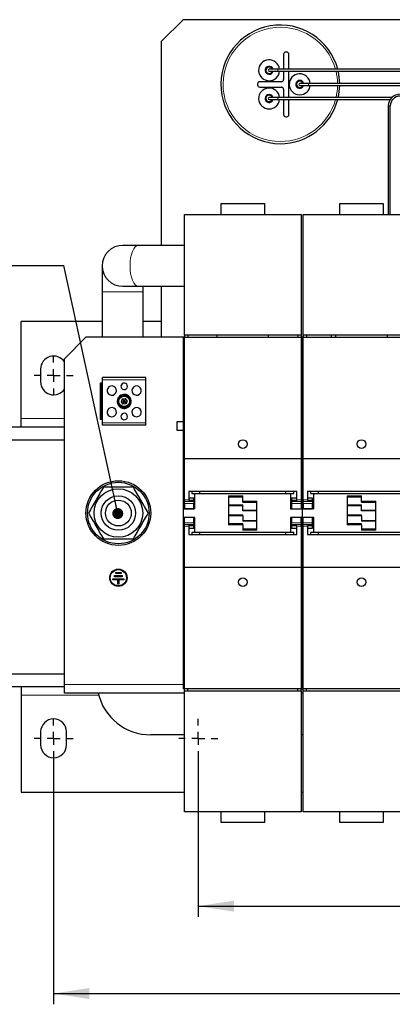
# Model space of a CAD drawing. Header units: millimetres. Extents: x 5 to 418, y 2 to 292.
# Tile 3 of 30: x 55 to 90, y 59 to 150. Entities that reach past the tile are written whole.
import ezdxf

# ---------------------------------------------------------------- set-up
doc = ezdxf.new("R2010")
doc.units = ezdxf.units.MM
doc.layers.add('SLD-0', color=7, linetype='Continuous')
doc.styles.add('SLDTEXTSTYLE0', font='TXT', dxfattribs={"width": 0.605})
doc.dimstyles.new('SLDDIMSTYLE0', dxfattribs={"dimtxt": 3.5, "dimasz": 3.302, "dimexe": 0, "dimexo": 0.0625, "dimgap": 0.875, "dimtad": 1, "dimlfac": 5, "dimrnd": 1e-09, "dimzin": 12, "dimdsep": 46, "dimtxsty": 'SLDTEXTSTYLE0', "dimsah": 1, "dimcen": 0.09, "dimadec": 0, "dimazin": 3, "dimtfac": 1, "dimtofl": 0, "dimtmove": 0, "dimatfit": 3, "dimfxl": 1, "dimfrac": 2, "dimtolj": 1, "dimtzin": 12, "dimarcsym": 0})
doc.dimstyles.new('SLDDIMSTYLE4', dxfattribs={"dimtxt": 0.18, "dimasz": 1.016, "dimexe": 0, "dimexo": 0.0625, "dimgap": 0, "dimtad": 0, "dimtih": 1, "dimtoh": 1, "dimdec": 0, "dimrnd": 1e-09, "dimzin": 0, "dimdsep": 46, "dimtxsty": 'Standard', "dimblk1": 'DOT', "dimblk2": 'DOT', "dimsah": 1, "dimcen": 0.09, "dimadec": 0, "dimazin": 0, "dimtfac": 1.016, "dimtdec": 0, "dimtofl": 0, "dimtmove": 0, "dimatfit": 3, "dimldrblk": 'DOT', "dimfxl": 1, "dimfrac": 2, "dimtolj": 1, "dimtzin": 0, "dimarcsym": 0})

# ---------------------------------------------------------------- blocks, each defined once
blk = doc.blocks.new('_D_8')
at = {"layer": 'SLD-0', "color": 7}
for p, q in [((71.856, 82.02), (71.856, 67.257)), ((135.056, 82.02), (135.056, 67.257)), ((71.856, 68.257), (135.056, 68.257))]:
    blk.add_line(p, q, dxfattribs=at)
for points in [[(71.856, 68.257), (75.158, 67.749), (75.158, 68.765)], [(135.056, 68.257), (131.754, 68.765), (131.754, 67.749)]]:
    blk.add_solid(points, dxfattribs=at)
at = {"layer": 'SLD-0', "color": 7, "insert": (99.446, 72.769), "char_height": 3.5, "attachment_point": 1, "style": 'SLDTEXTSTYLE0'}
blk.add_mtext('316', dxfattribs=at)
blk = doc.blocks.new('_D_9')
at = {"layer": 'SLD-0', "color": 7}
for p, q in [((58.456, 82.02), (58.456, 59.155)), ((148.456, 82.02), (148.456, 59.155)), ((58.456, 60.155), (148.456, 60.155))]:
    blk.add_line(p, q, dxfattribs=at)
for points in [[(58.456, 60.155), (61.758, 59.647), (61.758, 60.663)], [(148.456, 60.155), (145.154, 60.663), (145.154, 59.647)]]:
    blk.add_solid(points, dxfattribs=at)
at = {"layer": 'SLD-0', "color": 7, "insert": (99.446, 64.666), "char_height": 3.5, "attachment_point": 1, "style": 'SLDTEXTSTYLE0'}
blk.add_mtext('450', dxfattribs=at)
blk = doc.blocks.new('SW_NOTE_0_2')
at = {"layer": 'SLD-0', "color": 0}
blk.add_line((-30.44, 0), (0, 0), dxfattribs=at)
at = {"layer": 'SLD-0', "color": 0, "attachment_point": 1, "style": 'SLDTEXTSTYLE0'}
for s, insert, char_height in [('M16 Erdung', (-30.881, 9.752), 3.5), ('protective earth', (-29.69, 4.087), 3.175)]:
    blk.add_mtext(s, dxfattribs=dict(at, insert=insert, char_height=char_height))
blk = doc.blocks.new('_Dot')
at = {"color": 0, "linetype": 'ByBlock', "lineweight": -2}
blk.add_line((-0.5, 0), (-1, 0), dxfattribs=at)
at = {"color": 0, "linetype": 'ByBlock', "const_width": 0.5}
blk.add_lwpolyline([(-0.25, 0, 1), (0.25, 0, 1)], format="xyb", close=True, dxfattribs=at)
blk = doc.blocks.new('SW_CENTERMARKSYMBOL_0')
at = {"layer": 'SLD-0', "color": 0}
for p, q in [((0, 1.2), (0, 1.8)), ((-1.2, 0), (-1.8, 0)), ((0, 0), (-0.6, 0)), ((0, 0), (0, 0.6)), ((0, 0), (0, -0.6)), ((0, 0), (0.6, 0)), ((1.2, 0), (1.8, 0)), ((0, -1.2), (0, -1.8))]:
    blk.add_line(p, q, dxfattribs=at)
blk = doc.blocks.new('SW_CENTERMARKSYMBOL_1')
at = {"layer": 'SLD-0', "color": 0}
for p, q in [((0, 1.2), (0, 1.8)), ((-1.2, 0), (-1.8, 0)), ((0, 0), (-0.6, 0)), ((0, 0), (0, 0.6)), ((0, 0), (0, -0.6)), ((0, 0), (0.6, 0)), ((1.2, 0), (1.8, 0)), ((0, -1.2), (0, -1.8))]:
    blk.add_line(p, q, dxfattribs=at)
blk = doc.blocks.new('SW_CENTERMARKSYMBOL_2')
at = {"layer": 'SLD-0', "color": 0}
for p, q in [((0, 1.2), (0, 1.8)), ((-1.2, 0), (-1.8, 0)), ((0, 0), (-0.6, 0)), ((0, 0), (0, 0.6)), ((0, 0), (0, -0.6)), ((0, 0), (0.6, 0)), ((1.2, 0), (1.8, 0)), ((0, -1.2), (0, -1.8))]:
    blk.add_line(p, q, dxfattribs=at)

msp = doc.modelspace()

# ---------------------------------------------------------------- linework, layer by layer
at = {"color": 7, "linetype": 'Continuous', "lineweight": 25}
for p, q in [((70.4563, 150.4804), (68.4563, 148.4804)), ((136.4563, 150.4804), (70.4563, 150.4804)), ((68.4563, 129.5504), (68.4563, 148.4804)), ((79.7563, 147.2804), (79.7563, 145.8774)), ((80.0563, 147.4804), (79.9563, 147.4804)), ((80.2563, 145.8774), (80.2563, 147.2804)), ((79.2223, 145.8774), (78.4223, 145.8774)), ((78.4223, 145.6974), (79.2223, 145.6974)), ((101.4593, 145.8774), (79.2223, 145.8774)), ((79.2223, 145.6974), (101.4593, 145.6974)), ((79.7563, 145.6974), (79.7563, 144.9304)), ((80.2563, 143.2634), (80.2563, 145.6974)), ((77.3563, 144.5304), (77.3563, 144.4304)), ((79.5563, 144.7304), (77.5563, 144.7304)), ((82.0563, 144.5704), (81.2563, 144.5704)), ((81.2563, 144.3904), (82.0563, 144.3904)), ((104.2933, 144.5704), (82.0563, 144.5704)), ((82.0563, 144.3904), (104.2933, 144.3904)), ((77.5563, 144.2304), (79.5563, 144.2304)), ((79.7563, 144.0304), (79.7563, 143.2634)), ((79.2223, 143.2634), (78.4223, 143.2634)), ((78.4223, 143.0834), (79.2223, 143.0834)), ((89.7892, 143.2634), (79.2223, 143.2634)), ((79.2223, 143.0834), (89.6395, 143.0834)), ((79.7563, 143.0834), (79.7563, 141.6804)), ((80.2563, 141.6804), (80.2563, 143.0834)), ((89.4575, 142.4804), (89.4575, 132.4204)), ((89.6375, 132.4204), (89.6375, 142.4804)), ((79.9563, 141.4804), (80.0563, 141.4804)), ((73.9763, 132.4204), (73.9763, 133.4204)), ((73.9763, 133.4204), (77.9763, 133.4204)), ((77.9763, 133.4204), (77.9763, 132.4204)), ((84.9763, 132.4204), (84.9763, 133.4204)), ((84.9763, 133.4204), (88.9763, 133.4204)), ((88.9763, 133.4204), (88.9763, 132.4204)), ((70.5763, 132.4204), (81.3763, 132.4204)), ((70.5763, 121.2204), (70.5763, 132.4204)), ((81.3763, 132.4204), (81.3763, 121.2204)), ((81.5763, 132.4204), (92.3763, 132.4204)), ((81.5763, 121.2204), (81.5763, 132.4204)), ((66.2953, 129.5504), (64.8563, 129.5504)), ((70.5763, 129.5504), (66.2953, 129.5504)), ((62.9563, 127.6504), (62.9563, 125.2504)), ((62.9563, 125.2504), (62.9563, 121.0204)), ((64.8563, 125.7504), (66.2953, 125.7504)), ((66.2953, 125.7504), (70.5763, 125.7504)), ((66.7563, 125.2504), (66.7563, 125.7504)), ((66.7563, 121.0204), (66.7563, 125.2504)), ((68.4563, 121.0204), (68.4563, 125.7504)), ((62.9563, 122.4804), (55.4563, 122.4804)), ((55.4563, 113.4804), (55.4563, 122.4804)), ((68.4563, 122.4804), (66.7563, 122.4804)), ((61.4563, 121.0204), (59.4563, 119.0204)), ((70.4763, 121.0204), (61.4563, 121.0204)), ((70.5763, 121.0204), (70.4763, 121.0204)), ((70.4763, 119.1904), (70.4763, 121.0204)), ((81.3763, 121.2204), (70.5763, 121.2204)), ((70.5763, 121.2204), (70.5763, 121.0204)), ((70.5763, 121.0204), (81.3763, 121.0204)), ((70.5763, 109.7799), (70.5763, 121.0204)), ((70.8763, 121.2204), (70.8763, 121.0204)), ((73.5763, 121.2204), (73.5763, 121.0204)), ((78.3763, 121.0204), (78.3763, 121.2204)), ((81.0763, 121.2204), (81.0763, 121.0204)), ((81.3763, 121.2204), (81.3763, 121.0204)), ((81.3763, 121.0204), (81.3763, 109.7799)), ((81.4763, 121.0204), (81.3763, 121.0204)), ((81.4763, 119.1904), (81.4763, 121.0204)), ((81.5763, 121.0204), (81.4763, 121.0204)), ((92.3763, 121.2204), (81.5763, 121.2204)), ((81.5763, 121.2204), (81.5763, 121.0204)), ((81.5763, 121.0204), (92.3763, 121.0204)), ((81.5763, 109.7799), (81.5763, 121.0204)), ((81.8763, 121.2204), (81.8763, 121.0204)), ((84.1563, 121.2204), (84.1563, 121.0204)), ((84.5763, 121.2204), (84.5763, 121.0204)), ((89.3763, 121.0204), (89.3763, 121.2204)), ((59.4563, 88.8204), (59.4563, 119.0204)), ((70.4763, 107.0225), (70.4763, 119.1904)), ((70.5763, 119.1904), (70.4763, 119.1904)), ((81.3763, 119.1904), (81.4763, 119.1904)), ((81.4763, 107.0225), (81.4763, 119.1904)), ((81.5763, 119.1904), (81.4763, 119.1904)), ((57.2563, 118.0804), (57.2563, 116.8804)), ((67.0042, 117.2779), (62.9842, 117.2779)), ((62.9842, 117.0779), (62.9842, 117.2779)), ((62.9842, 113.0779), (62.9842, 117.0779)), ((67.0042, 117.0779), (67.0042, 117.2779)), ((67.0042, 113.0779), (67.0042, 117.0779)), ((62.7742, 116.7629), (62.7742, 113.3929)), ((62.8942, 116.7629), (62.7742, 116.7629)), ((62.8942, 116.7629), (62.8942, 113.3929)), ((62.9842, 116.7629), (62.8942, 116.7629)), ((64.8186, 115.307), (64.708, 115.0404)), ((64.708, 115.0404), (64.9942, 115.0779)), ((64.8186, 115.307), (65.1048, 115.3446)), ((64.8186, 115.307), (64.9942, 115.0779)), ((64.9942, 115.0779), (64.8836, 114.8113)), ((65.1048, 115.3446), (64.9942, 115.0779)), ((64.9942, 115.0779), (65.2804, 115.1155)), ((64.9942, 115.0779), (65.1699, 114.8489)), ((65.2804, 115.1155), (65.1048, 115.3446)), ((65.2804, 115.1155), (65.1699, 114.8489)), ((64.708, 115.0404), (64.8836, 114.8113)), ((65.1699, 114.8489), (64.8836, 114.8113)), ((55.4563, 112.6804), (55.4563, 113.4804)), ((62.8942, 113.3929), (62.7742, 113.3929)), ((62.9842, 113.3929), (62.8942, 113.3929)), ((59.4563, 112.6804), (53.9563, 112.6804)), ((62.9842, 112.8779), (62.9842, 113.0779)), ((67.0042, 112.8779), (62.9842, 112.8779)), ((67.0042, 112.8779), (67.0042, 113.0779)), ((70.4763, 113.1784), (69.8663, 113.1784)), ((69.8663, 113.1784), (69.8663, 112.4224)), ((69.8663, 112.4224), (70.4763, 112.4224)), ((59.4563, 111.4804), (53.9563, 111.4804)), ((70.5763, 109.7799), (81.3763, 109.7799)), ((70.5763, 105.9335), (70.5763, 109.7799)), ((81.3763, 109.7799), (81.3763, 105.9335)), ((81.5763, 109.7799), (92.3763, 109.7799)), ((81.5763, 105.9335), (81.5763, 109.7799)), ((70.5763, 107.0225), (70.4763, 107.0225)), ((70.4763, 105.9739), (70.4763, 107.0225)), ((81.4763, 107.0225), (81.3763, 107.0225)), ((81.4763, 105.9739), (81.4763, 107.0225)), ((81.5763, 107.0225), (81.4763, 107.0225)), ((70.4763, 105.1204), (70.4763, 105.9739)), ((80.9763, 106.7209), (70.9763, 106.7209)), ((70.9763, 106.7209), (70.9763, 105.9335)), ((71.4463, 106.1154), (70.9763, 106.1154)), ((71.2463, 106.7209), (71.2463, 106.5204)), ((71.2463, 106.5204), (71.5463, 106.5204)), ((71.4463, 105.8999), (71.4463, 106.1154)), ((71.5463, 105.1204), (71.5463, 106.5204)), ((71.5463, 106.5204), (80.4063, 106.5204)), ((71.9763, 106.7209), (71.9763, 106.5204)), ((74.6563, 106.3204), (74.6563, 103.6204)), ((74.6563, 106.2204), (75.9763, 106.2204)), ((75.9763, 105.8204), (75.9763, 106.3204)), ((79.9763, 106.5204), (79.9763, 106.7209)), ((80.4063, 106.5204), (80.4063, 105.1204)), ((80.4063, 106.5204), (80.7063, 106.5204)), ((80.9763, 106.1154), (80.5063, 106.1154)), ((80.5063, 106.1154), (80.5063, 105.8999)), ((80.7063, 106.5204), (80.7063, 106.7209)), ((80.9763, 105.9335), (80.9763, 106.7209)), ((81.4763, 105.1204), (81.4763, 105.9739)), ((91.9763, 106.7209), (81.9763, 106.7209)), ((81.9763, 106.7209), (81.9763, 105.9335)), ((82.4463, 106.1154), (81.9763, 106.1154)), ((82.2463, 106.7209), (82.2463, 106.5204)), ((82.2463, 106.5204), (82.5463, 106.5204)), ((82.4463, 105.8999), (82.4463, 106.1154)), ((82.5463, 105.1204), (82.5463, 106.5204)), ((82.5463, 106.5204), (91.4063, 106.5204)), ((82.9763, 106.7209), (82.9763, 106.5204)), ((85.6563, 106.3204), (85.6563, 103.6204)), ((85.6563, 106.2204), (86.9763, 106.2204)), ((86.9763, 105.8204), (86.9763, 106.3204)), ((71.5463, 105.1204), (70.4763, 105.1204)), ((70.4763, 104.3204), (70.4763, 105.1204)), ((70.5763, 105.9335), (70.5763, 105.7921)), ((70.5763, 105.6204), (70.5763, 105.7921)), ((70.5763, 105.6204), (70.5763, 105.1254)), ((70.5763, 105.1254), (71.4463, 105.1254)), ((70.9763, 105.9335), (70.9763, 105.8827)), ((70.9763, 105.8999), (71.4463, 105.8999)), ((70.9763, 105.8827), (71.4463, 105.8827)), ((71.4463, 105.8827), (71.4463, 105.8999)), ((71.4463, 105.8827), (71.4463, 105.7921)), ((71.4463, 105.7921), (71.4463, 105.6204)), ((71.4463, 105.1254), (71.4463, 105.6204)), ((74.6563, 105.4104), (75.9763, 105.4104)), ((75.9763, 105.7204), (75.9763, 105.8204)), ((75.9763, 105.7204), (77.2963, 105.7204)), ((75.9763, 104.9768), (75.9763, 105.4768)), ((77.2963, 103.1204), (77.2963, 105.8204)), ((80.4063, 105.1204), (81.4763, 105.1204)), ((80.5063, 105.8999), (80.5063, 105.8827)), ((80.5063, 105.8999), (80.9763, 105.8999)), ((80.5063, 105.8827), (80.5063, 105.7921)), ((80.5063, 105.8827), (80.9763, 105.8827)), ((80.5063, 105.7921), (80.5063, 105.6204)), ((80.5063, 105.6204), (80.5063, 105.1254)), ((80.5063, 105.1254), (81.3763, 105.1254)), ((80.9763, 105.9335), (80.9763, 105.8827)), ((81.3763, 105.9335), (81.3763, 105.7921)), ((81.3763, 105.7921), (81.3763, 105.6204)), ((81.3763, 105.6204), (81.3763, 105.1254)), ((81.4763, 105.1204), (81.4763, 104.3204)), ((82.5463, 105.1204), (81.4763, 105.1204)), ((81.5763, 105.9335), (81.5763, 105.7921)), ((81.5763, 105.6204), (81.5763, 105.7921)), ((81.5763, 105.6204), (81.5763, 105.1254)), ((81.5763, 105.1254), (82.4463, 105.1254)), ((81.9763, 105.9335), (81.9763, 105.8827)), ((81.9763, 105.8999), (82.4463, 105.8999)), ((81.9763, 105.8827), (82.4463, 105.8827)), ((82.4463, 105.8827), (82.4463, 105.8999)), ((82.4463, 105.8827), (82.4463, 105.7921)), ((82.4463, 105.7921), (82.4463, 105.6204)), ((82.4463, 105.1254), (82.4463, 105.6204)), ((85.6563, 105.4104), (86.9763, 105.4104)), ((86.9763, 105.7204), (86.9763, 105.8204)), ((86.9763, 105.7204), (88.2963, 105.7204)), ((86.9763, 104.9768), (86.9763, 105.4768)), ((88.2963, 103.1204), (88.2963, 105.8204)), ((71.5463, 104.3204), (70.4763, 104.3204)), ((70.4763, 103.4668), (70.4763, 104.3204)), ((71.4463, 104.3154), (70.5763, 104.3154)), ((70.5763, 103.8204), (70.5763, 104.3154)), ((71.4463, 103.8204), (71.4463, 104.3154)), ((71.5463, 102.9204), (71.5463, 104.3204)), ((75.9763, 104.5304), (74.6563, 104.5304)), ((75.9763, 104.9578), (75.9763, 104.9768)), ((75.9763, 104.9104), (75.9763, 104.9578)), ((77.2963, 104.9104), (75.9763, 104.9104)), ((75.9763, 104.483), (75.9763, 104.5304)), ((75.9763, 104.4639), (75.9763, 104.483)), ((75.9763, 104.4639), (75.9763, 103.9639)), ((81.4763, 104.3204), (80.4063, 104.3204)), ((80.4063, 104.3204), (80.4063, 102.9204)), ((81.3763, 104.3154), (80.5063, 104.3154)), ((80.5063, 104.3154), (80.5063, 103.8204)), ((81.3763, 103.8204), (81.3763, 104.3154)), ((81.4763, 103.4668), (81.4763, 104.3204)), ((82.5463, 104.3204), (81.4763, 104.3204)), ((82.4463, 104.3154), (81.5763, 104.3154)), ((81.5763, 103.8204), (81.5763, 104.3154)), ((82.4463, 103.8204), (82.4463, 104.3154)), ((82.5463, 102.9204), (82.5463, 104.3204)), ((86.9763, 104.5304), (85.6563, 104.5304)), ((86.9763, 104.9578), (86.9763, 104.9768)), ((86.9763, 104.9104), (86.9763, 104.9578)), ((88.2963, 104.9104), (86.9763, 104.9104)), ((86.9763, 104.483), (86.9763, 104.5304)), ((86.9763, 104.4639), (86.9763, 104.483)), ((86.9763, 104.4639), (86.9763, 103.9639)), ((70.4763, 102.4183), (70.4763, 103.4668)), ((70.5763, 103.6486), (70.5763, 103.8204)), ((70.5763, 103.5072), (70.5763, 103.6486)), ((70.5763, 99.6608), (70.5763, 103.5072)), ((71.4463, 103.558), (70.9763, 103.558)), ((70.9763, 103.5072), (70.9763, 103.558)), ((71.4463, 103.5408), (70.9763, 103.5408)), ((70.9763, 103.5072), (70.9763, 102.7198)), ((70.9763, 103.3254), (71.4463, 103.3254)), ((71.4463, 103.6486), (71.4463, 103.8204)), ((71.4463, 103.558), (71.4463, 103.6486)), ((71.4463, 103.5408), (71.4463, 103.558)), ((71.4463, 103.3254), (71.4463, 103.5408)), ((75.9763, 103.7204), (74.6563, 103.7204)), ((75.9763, 104.0304), (77.2963, 104.0304)), ((75.9763, 103.6204), (75.9763, 103.7204)), ((75.9763, 103.6204), (75.9763, 103.1204)), ((77.2963, 103.2204), (75.9763, 103.2204)), ((80.5063, 103.6486), (80.5063, 103.8204)), ((80.5063, 103.558), (80.5063, 103.6486)), ((80.9763, 103.558), (80.5063, 103.558)), ((80.5063, 103.558), (80.5063, 103.5408)), ((80.9763, 103.5408), (80.5063, 103.5408)), ((80.5063, 103.5408), (80.5063, 103.3254)), ((80.5063, 103.3254), (80.9763, 103.3254)), ((80.9763, 103.5072), (80.9763, 103.558)), ((80.9763, 102.7198), (80.9763, 103.5072)), ((81.3763, 103.8204), (81.3763, 103.6486)), ((81.3763, 103.5072), (81.3763, 103.6486)), ((81.3763, 103.5072), (81.3763, 99.6608)), ((81.4763, 102.4183), (81.4763, 103.4668)), ((81.5763, 103.6486), (81.5763, 103.8204)), ((81.5763, 103.5072), (81.5763, 103.6486)), ((81.5763, 99.6608), (81.5763, 103.5072)), ((82.4463, 103.558), (81.9763, 103.558)), ((81.9763, 103.5072), (81.9763, 103.558)), ((82.4463, 103.5408), (81.9763, 103.5408)), ((81.9763, 103.5072), (81.9763, 102.7198)), ((81.9763, 103.3254), (82.4463, 103.3254)), ((82.4463, 103.6486), (82.4463, 103.8204)), ((82.4463, 103.558), (82.4463, 103.6486)), ((82.4463, 103.5408), (82.4463, 103.558)), ((82.4463, 103.3254), (82.4463, 103.5408)), ((86.9763, 103.7204), (85.6563, 103.7204)), ((86.9763, 104.0304), (88.2963, 104.0304)), ((86.9763, 103.6204), (86.9763, 103.7204)), ((86.9763, 103.6204), (86.9763, 103.1204)), ((88.2963, 103.2204), (86.9763, 103.2204)), ((70.4763, 90.2504), (70.4763, 102.4183)), ((70.5763, 102.4183), (70.4763, 102.4183)), ((70.9763, 102.7198), (80.9763, 102.7198)), ((71.5463, 102.9204), (71.2463, 102.9204)), ((71.2463, 102.9204), (71.2463, 102.7198)), ((80.4063, 102.9204), (71.5463, 102.9204)), ((71.9763, 102.9204), (71.9763, 102.7198)), ((79.9763, 102.7198), (79.9763, 102.9204)), ((80.7063, 102.9204), (80.4063, 102.9204)), ((80.7063, 102.7198), (80.7063, 102.9204)), ((81.3763, 102.4183), (81.4763, 102.4183)), ((81.4763, 90.2504), (81.4763, 102.4183)), ((81.5763, 102.4183), (81.4763, 102.4183)), ((81.9763, 102.7198), (91.9763, 102.7198)), ((82.5463, 102.9204), (82.2463, 102.9204)), ((82.2463, 102.9204), (82.2463, 102.7198)), ((91.4063, 102.9204), (82.5463, 102.9204)), ((82.9763, 102.9204), (82.9763, 102.7198)), ((81.3763, 99.6608), (70.5763, 99.6608)), ((70.5763, 88.4204), (70.5763, 99.6608)), ((81.3763, 99.6608), (81.3763, 88.4204)), ((92.3763, 99.6608), (81.5763, 99.6608)), ((81.5763, 88.4204), (81.5763, 99.6608)), ((64.1065, 98.819), (64.1067, 98.919)), ((64.8065, 98.8177), (64.1065, 98.819)), ((64.1067, 98.919), (64.8067, 98.9177)), ((64.207, 99.1188), (64.2072, 99.2188)), ((64.707, 99.1179), (64.207, 99.1188)), ((64.2072, 99.2188), (64.7072, 99.2179)), ((64.7072, 99.2179), (64.707, 99.1179)), ((64.8067, 98.9177), (64.8065, 98.8177)), ((63.956, 98.5192), (63.9562, 98.6192)), ((64.406, 98.5184), (63.956, 98.5192)), ((63.9562, 98.6192), (64.9561, 98.6175)), ((64.4053, 98.1184), (64.406, 98.5184)), ((64.5053, 98.1183), (64.4053, 98.1184)), ((64.506, 98.5183), (64.5053, 98.1183)), ((64.956, 98.5175), (64.506, 98.5183)), ((64.9561, 98.6175), (64.956, 98.5175)), ((53.9563, 89.8204), (59.4563, 89.8204)), ((70.5763, 90.2504), (70.4763, 90.2504)), ((70.4763, 88.4204), (70.4763, 90.2504)), ((81.4763, 90.2504), (81.3763, 90.2504)), ((81.4763, 88.4204), (81.4763, 90.2504)), ((81.5763, 90.2504), (81.4763, 90.2504)), ((53.9563, 88.6204), (59.4563, 88.6204)), ((55.4563, 88.6204), (55.4563, 87.8204)), ((59.4563, 88.0204), (59.4563, 88.8204)), ((55.4563, 87.8204), (55.4563, 78.8204)), ((70.5763, 88.0204), (59.4563, 88.0204)), ((70.5763, 88.4204), (70.4763, 88.4204)), ((81.3763, 88.4204), (70.5763, 88.4204)), ((70.5763, 88.2204), (70.5763, 88.4204)), ((70.5763, 88.2204), (81.3763, 88.2204)), ((70.5763, 77.0204), (70.5763, 88.2204)), ((70.8763, 88.2204), (70.8763, 88.4204)), ((81.0763, 88.2204), (81.0763, 88.4204)), ((81.3763, 88.2204), (81.3763, 88.4204)), ((81.3763, 88.4204), (81.4763, 88.4204)), ((81.3763, 88.2204), (81.3763, 77.0204)), ((81.5763, 88.0204), (81.3763, 88.0204)), ((81.5763, 88.4204), (81.4763, 88.4204)), ((92.3763, 88.4204), (81.5763, 88.4204)), ((81.5763, 88.2204), (81.5763, 88.4204)), ((81.5763, 88.2204), (92.3763, 88.2204)), ((81.5763, 77.0204), (81.5763, 88.2204)), ((81.8763, 88.2204), (81.8763, 88.4204)), ((57.2563, 84.4204), (57.2563, 83.2204)), ((59.6563, 83.2204), (59.6563, 84.4204)), ((70.5763, 84.1504), (67.4563, 84.1504)), ((81.5763, 84.1504), (81.3763, 84.1504)), ((55.4563, 78.8204), (70.5763, 78.8204)), ((81.3763, 78.8204), (81.5763, 78.8204)), ((81.3763, 77.0204), (70.5763, 77.0204)), ((73.9763, 76.0204), (73.9763, 77.0204)), ((77.9763, 77.0204), (77.9763, 76.0204)), ((92.3763, 77.0204), (81.5763, 77.0204)), ((84.9763, 76.0204), (84.9763, 77.0204)), ((88.9763, 77.0204), (88.9763, 76.0204)), ((77.9763, 76.0204), (73.9763, 76.0204)), ((88.9763, 76.0204), (84.9763, 76.0204))]:
    msp.add_line(p, q, dxfattribs=at)
at = {"color": 7, "linetype": 'Continuous', "lineweight": 18}
for p, q in [((79.2223, 145.8774), (79.2223, 145.6974)), ((82.0563, 144.5704), (82.0563, 144.3904)), ((79.2223, 143.2634), (79.2223, 143.0834)), ((89.4785, 142.4804), (89.4575, 142.4804)), ((89.6375, 142.4804), (89.4785, 142.4804)), ((62.9563, 125.2504), (66.7563, 125.2504)), ((67.0042, 117.0779), (62.9842, 117.0779)), ((64.7305, 115.5606), (64.7125, 115.5935)), ((65.2579, 114.5953), (65.2759, 114.5624)), ((59.4563, 113.4804), (55.4563, 113.4804)), ((67.0042, 113.0779), (62.9842, 113.0779)), ((70.5763, 105.9739), (70.4763, 105.9739)), ((71.5463, 105.9739), (71.4463, 105.9739)), ((75.9763, 106.3204), (74.6563, 106.3204)), ((80.4063, 105.9739), (80.5063, 105.9739)), ((81.3763, 105.9739), (81.4763, 105.9739)), ((81.5763, 105.9739), (81.4763, 105.9739)), ((82.5463, 105.9739), (82.4463, 105.9739)), ((86.9763, 106.3204), (85.6563, 106.3204)), ((70.9763, 105.9335), (70.5763, 105.9335)), ((71.4463, 105.7921), (70.5763, 105.7921)), ((71.4463, 105.6204), (70.5763, 105.6204)), ((75.9763, 105.4768), (74.6563, 105.4768)), ((74.6563, 105.4578), (75.9763, 105.4578)), ((77.2963, 105.8204), (75.9763, 105.8204)), ((80.5063, 105.7921), (81.3763, 105.7921)), ((81.3763, 105.6204), (80.5063, 105.6204)), ((81.3763, 105.9335), (80.9763, 105.9335)), ((81.9763, 105.9335), (81.5763, 105.9335)), ((82.4463, 105.7921), (81.5763, 105.7921)), ((82.4463, 105.6204), (81.5763, 105.6204)), ((86.9763, 105.4768), (85.6563, 105.4768)), ((85.6563, 105.4578), (86.9763, 105.4578)), ((88.2963, 105.8204), (86.9763, 105.8204)), ((75.9763, 104.483), (74.6563, 104.483)), ((74.6563, 104.4639), (75.9763, 104.4639)), ((77.2963, 104.9768), (75.9763, 104.9768)), ((75.9763, 104.9578), (77.2963, 104.9578)), ((86.9763, 104.483), (85.6563, 104.483)), ((85.6563, 104.4639), (86.9763, 104.4639)), ((88.2963, 104.9768), (86.9763, 104.9768)), ((86.9763, 104.9578), (88.2963, 104.9578)), ((70.5763, 103.4668), (70.4763, 103.4668)), ((70.5763, 103.8204), (71.4463, 103.8204)), ((71.4463, 103.6486), (70.5763, 103.6486)), ((70.5763, 103.5072), (70.9763, 103.5072)), ((71.5463, 103.4668), (71.4463, 103.4668)), ((74.6563, 103.6204), (75.9763, 103.6204)), ((77.2963, 103.983), (75.9763, 103.983)), ((75.9763, 103.9639), (77.2963, 103.9639)), ((80.5063, 103.4668), (80.4063, 103.4668)), ((80.5063, 103.8204), (81.3763, 103.8204)), ((80.5063, 103.6486), (81.3763, 103.6486)), ((80.9763, 103.5072), (81.3763, 103.5072)), ((81.4763, 103.4668), (81.3763, 103.4668)), ((81.5763, 103.4668), (81.4763, 103.4668)), ((81.5763, 103.8204), (82.4463, 103.8204)), ((82.4463, 103.6486), (81.5763, 103.6486)), ((81.5763, 103.5072), (81.9763, 103.5072)), ((82.5463, 103.4668), (82.4463, 103.4668)), ((85.6563, 103.6204), (86.9763, 103.6204)), ((88.2963, 103.983), (86.9763, 103.983)), ((86.9763, 103.9639), (88.2963, 103.9639)), ((75.9763, 103.1204), (77.2963, 103.1204)), ((86.9763, 103.1204), (88.2963, 103.1204)), ((70.4763, 88.8204), (59.4563, 88.8204)), ((55.4563, 87.8204), (62.6365, 87.8204))]:
    msp.add_line(p, q, dxfattribs=at)
at = {"color": 7, "linetype": 'Continuous', "lineweight": 25, "flags": 128}
msp.add_lwpolyline([(64.8563, 129.5504), (64.4857, 129.5139), (64.1292, 129.4057), (63.8007, 129.2302), (63.5128, 128.9939), (63.2765, 128.7059), (63.101, 128.3775), (62.9928, 128.021), (62.9563, 127.6504), (62.9928, 127.2797), (63.101, 126.9233), (63.2765, 126.5948), (63.5128, 126.3069), (63.8007, 126.0706), (64.1292, 125.895), (64.4857, 125.7869), (64.8563, 125.7504), (64.8563, 125.7504)], dxfattribs=at)
at = {"color": 7, "linetype": 'Continuous', "lineweight": 18, "flags": 128}
msp.add_lwpolyline([(66.2953, 129.5504), (66.1469, 129.5139), (66.0042, 129.4057), (65.8726, 129.2302), (65.7574, 128.9939), (65.6627, 128.7059), (65.5924, 128.3775), (65.5491, 128.021), (65.5345, 127.6504), (65.5491, 127.2797), (65.5924, 126.9233), (65.6627, 126.5948), (65.7574, 126.3069), (65.8726, 126.0706), (66.0042, 125.895), (66.1469, 125.7869), (66.2953, 125.7504)], dxfattribs=at)
at = {"color": 7, "linetype": 'Continuous', "lineweight": 25}
for centre, radius in [((64.9942, 115.0779), 0.55), ((64.9942, 115.0779), 0.49), ((75.9763, 111.1214), 0.4), ((86.9763, 111.1214), 0.4), ((64.4563, 104.7204), 3), ((64.4563, 104.7204), 2.85), ((64.4563, 104.7204), 2.25), ((64.4563, 104.7204), 1.6), ((64.4563, 104.7204), 1.2), ((64.4563, 98.7204), 0.8), ((64.4563, 98.7204), 0.75), ((75.9763, 98.3194), 0.4), ((86.9763, 98.3194), 0.4)]:
    msp.add_circle(centre, radius, dxfattribs=at)
for centre, radius, start, end in [((79.4563, 144.4804), 5.5, 14.714339, 270), ((79.9563, 147.2804), 0.2, 90, 180), ((80.0563, 147.2804), 0.2, 0, 90), ((78.4195, 145.7872), 0.97, 5.335103, 270), ((78.4195, 145.7872), 0.37, 14.108564, 270), ((78.4195, 145.7872), 0.3, 17.495885, 270), ((78.4223, 145.7874), 0.09, 90, 270), ((78.4195, 145.7872), 0.97, 270, 354.687582), ((78.4195, 145.7872), 0.37, 270, 345.952483), ((78.4195, 145.7872), 0.3, 270, 342.580671), ((81.2542, 144.4825), 0.97, 5.197413, 270), ((79.4563, 144.4804), 5.5, 0.937609, 12.783797), ((77.5563, 144.5304), 0.2, 90, 180), ((77.5563, 144.4304), 0.2, 180, 270), ((79.5563, 144.9304), 0.2, 270, 0), ((81.2542, 144.4825), 0.37, 90, 345.581652), ((81.2542, 144.4825), 0.3, 90, 342.115446), ((81.2563, 144.4804), 0.09, 90, 270), ((81.2542, 144.4825), 0.37, 13.738235, 90), ((81.2542, 144.4825), 0.3, 17.031651, 90), ((81.2542, 144.4825), 0.97, 270, 354.549866), ((79.4563, 144.4804), 5.5, 347.216203, 359.062391), ((78.4195, 143.1736), 0.97, 5.312418, 270), ((78.4195, 143.1736), 0.37, 90, 345.891436), ((78.4195, 143.1736), 0.3, 90, 342.504115), ((78.4195, 143.1736), 0.37, 14.047517, 90), ((78.4195, 143.1736), 0.3, 17.419329, 90), ((79.5563, 144.0304), 0.2, 0, 90), ((90.5475, 142.4804), 1.09, 90, 180), ((90.5475, 142.4804), 0.91, 90, 180), ((78.4223, 143.1734), 0.09, 90, 270), ((78.4195, 143.1736), 0.97, 270, 354.664897), ((79.4563, 144.4804), 5.5, 270, 345.285661), ((79.9563, 141.6804), 0.2, 180, 270), ((80.0563, 141.6804), 0.2, 270, 0), ((58.4563, 118.0804), 1.2, 33.55731, 180), ((58.4563, 116.8804), 1.2, 180, 326.44269), ((63.8442, 116.0779), 0.43, 61.35211, 241.35211), ((63.8442, 116.0779), 0.43, 241.35211, 61.35211), ((64.9942, 116.4779), 0.3, 61.35211, 241.35211), ((64.9942, 116.4779), 0.3, 241.35211, 61.35211), ((66.1442, 116.0779), 0.43, 61.35211, 241.35211), ((66.1442, 116.0779), 0.43, 241.35211, 61.35211), ((64.9942, 115.0779), 0.65, 118.64789, 298.64789), ((64.9942, 115.0779), 0.65, 298.64789, 118.64789), ((63.8442, 114.0779), 0.43, 61.35211, 241.35211), ((63.8442, 114.0779), 0.43, 241.35211, 61.35211), ((66.1442, 114.0779), 0.43, 61.35211, 241.35211), ((66.1442, 114.0779), 0.43, 241.35211, 61.35211), ((64.9942, 113.6779), 0.3, 61.35211, 241.35211), ((64.9942, 113.6779), 0.3, 241.35211, 61.35211), ((67.4563, 89.1504), 5, 193.061689, 270), ((58.4563, 84.4204), 1.2, 0, 180), ((58.4563, 83.2204), 1.2, 180, 0)]:
    msp.add_arc(centre, radius, start, end, dxfattribs=at)
at = {"color": 7, "linetype": 'Continuous', "lineweight": 18}
for centre, radius, start, end in [((79.4563, 144.4804), 5.3, 15.282885, 270), ((79.4563, 144.4804), 5.3, 0.972994, 13.274856), ((79.4563, 144.4804), 5.3, 346.725144, 359.027006), ((79.4563, 144.4804), 5.3, 270, 344.717115), ((64.9942, 115.0779), 0.5875, 118.64789, 298.64789), ((64.9942, 115.0779), 0.5875, 298.64789, 118.64789)]:
    msp.add_arc(centre, radius, start, end, dxfattribs=at)
at = {"color": 7, "linetype": 'Continuous', "lineweight": 25}
for points, knots in [([(63.0707, 107.1204), (62.842, 106.7242), (62.3801, 105.9243), (61.9182, 105.1242), (61.685, 104.7204)], [0, 0, 0, 0, 0.4952157, 1, 1, 1, 1]), ([(65.842, 107.1204), (65.3845, 107.1204), (64.4608, 107.1204), (63.537, 107.1204), (63.0707, 107.1204)], [0, 0, 0, 0, 0.4952157, 1, 1, 1, 1]), ([(67.2276, 104.7204), (66.9989, 105.1165), (66.537, 105.9164), (66.0751, 106.7165), (65.842, 107.1204)], [0, 0, 0, 0, 0.4952157, 1, 1, 1, 1]), ([(61.685, 104.7204), (61.9138, 104.3242), (62.3756, 103.5243), (62.8375, 102.7242), (63.0707, 102.3204)], [0, 0, 0, 0, 0.49521566, 1, 1, 1, 1]), ([(65.842, 102.3204), (66.0707, 102.7165), (66.5325, 103.5164), (66.9944, 104.3165), (67.2276, 104.7204)], [0, 0, 0, 0, 0.4952157, 1, 1, 1, 1]), ([(63.0707, 102.3204), (63.5281, 102.3204), (64.4518, 102.3204), (65.3756, 102.3204), (65.842, 102.3204)], [0, 0, 0, 0, 0.4952157, 1, 1, 1, 1])]:
    msp.add_open_spline(points, degree=3, knots=knots, dxfattribs=at)

# ---------------------------------------------------------------- block references
at = {"layer": 'SLD-0'}
msp.add_blockref('SW_NOTE_0_2', (59.3886, 127.6698), dxfattribs=at)
at = {"layer": 'SLD-0', "color": 7}
for name, p in [('SW_CENTERMARKSYMBOL_0', (58.4563, 117.4804)), ('SW_CENTERMARKSYMBOL_1', (58.4563, 83.8204)), ('SW_CENTERMARKSYMBOL_2', (71.8563, 83.8204))]:
    msp.add_blockref(name, p, dxfattribs=at)

# ---------------------------------------------------------------- dimensions: what is measured, and where the dimension line sits
for base, p1, p2, picture, middle in [((148.4563, 60.1547), (58.4563, 82.0204), (148.4563, 82.0204), '_D_9', (103.4563, 60.1547)), ((135.0563, 68.2573), (71.8563, 82.0204), (135.0563, 82.0204), '_D_8', (103.4563, 68.2573))]:
    dim = msp.add_linear_dim(base=base, p1=p1, p2=p2, dimstyle='SLDDIMSTYLE0', dxfattribs=at)
    dim.commit()
    dim.dimension.update_dxf_attribs({"geometry": picture, "text_midpoint": middle, "dimtype": 160})

# ---------------------------------------------------------------- leaders
at = {"layer": 'SLD-0'}
msp.add_leader([(64.3993, 104.6774), (59.3886, 127.6698)], dimstyle='SLDDIMSTYLE4', dxfattribs=at)

doc.saveas('drawing.dxf')
